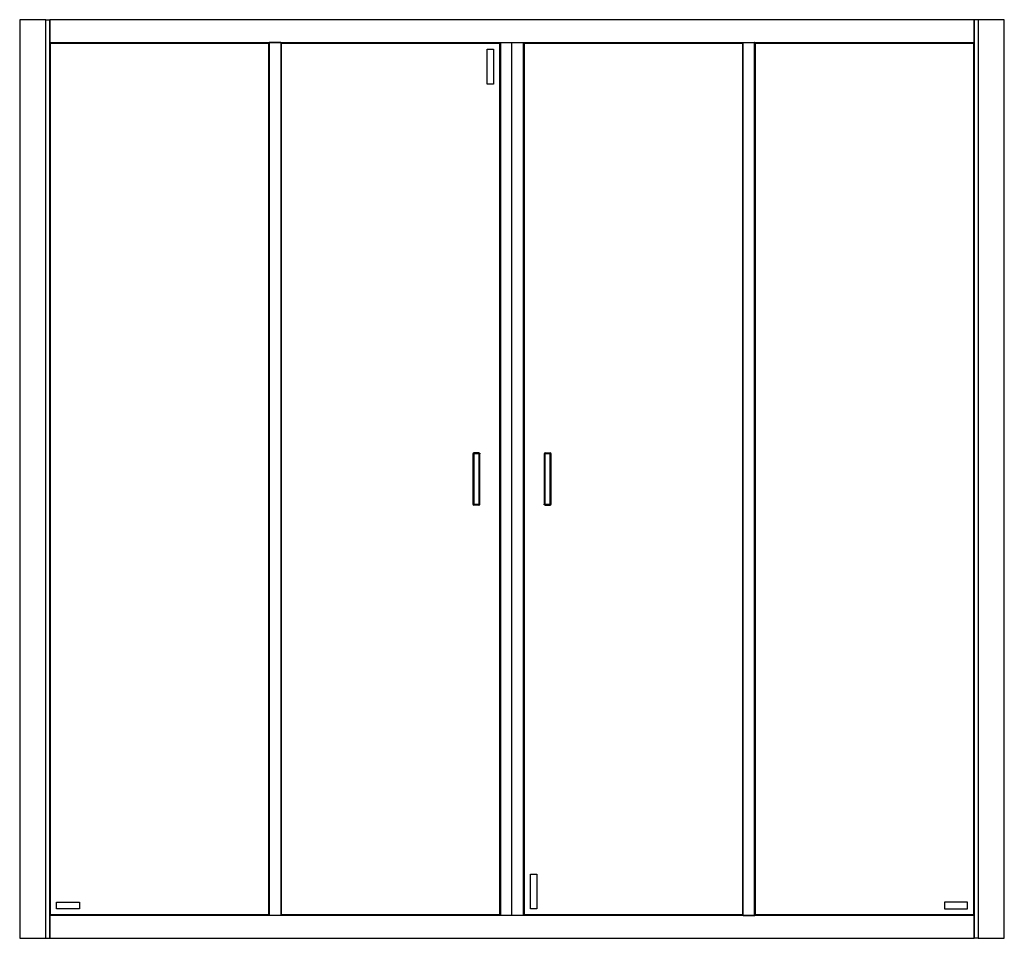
# Model space of a CAD drawing. Header units: millimetres. Extents: x 3404.27 to 3405.77, y 2019.66 to 2021.06.
import ezdxf

# ---------------------------------------------------------------- set-up
doc = ezdxf.new("R2010")
doc.units = ezdxf.units.MM
doc.layers.add('SANINDUSA', color=3, linetype='Continuous')

msp = doc.modelspace()

# ---------------------------------------------------------------- linework, layer by layer
at = {"layer": 'SANINDUSA'}
for p, q in [((3404.2737, 2021.0573), (3404.2737, 2019.6573)), ((3404.2743, 2021.0573), (3404.2737, 2021.0573)), ((3404.3134, 2021.0573), (3404.2743, 2021.0573)), ((3404.3134, 2019.6573), (3404.3134, 2021.0573)), ((3404.3137, 2021.0573), (3404.3134, 2021.0573)), ((3404.3137, 2021.0573), (3404.3194, 2021.0573)), ((3404.3194, 2019.6573), (3404.3194, 2021.0573)), ((3404.3197, 2021.0573), (3404.3194, 2021.0573)), ((3405.7277, 2021.0573), (3404.3197, 2021.0573)), ((3404.3197, 2021.0573), (3404.3197, 2021.057)), ((3405.7277, 2021.057), (3404.3197, 2021.057)), ((3404.3197, 2021.057), (3404.3197, 2021.0226)), ((3405.7277, 2021.057), (3405.7277, 2021.0573)), ((3405.728, 2021.0573), (3405.7277, 2021.0573)), ((3405.7277, 2021.0226), (3405.7277, 2021.057)), ((3405.728, 2021.0573), (3405.728, 2019.6573)), ((3405.7337, 2021.0573), (3405.728, 2021.0573)), ((3405.734, 2021.0573), (3405.7337, 2021.0573)), ((3405.734, 2021.0573), (3405.734, 2019.6573)), ((3405.7731, 2021.0573), (3405.734, 2021.0573)), ((3405.7737, 2021.0573), (3405.7731, 2021.0573)), ((3405.7737, 2019.6573), (3405.7737, 2021.0573)), ((3404.3197, 2021.0226), (3405.7277, 2021.0226)), ((3404.3197, 2021.0226), (3404.3197, 2021.0223)), ((3404.3198, 2021.0222), (3404.3197, 2021.0223)), ((3404.3197, 2021.0223), (3404.6537, 2021.0223)), ((3404.3197, 2021.0223), (3404.3197, 2019.6923)), ((3404.3199, 2021.0221), (3404.3198, 2021.0222)), ((3404.3207, 2019.6933), (3404.3207, 2021.0213)), ((3404.3207, 2021.0213), (3404.6527, 2021.0213)), ((3404.6527, 2021.0213), (3404.6527, 2019.6933)), ((3404.6536, 2021.0222), (3404.6535, 2021.0221)), ((3404.6537, 2021.0223), (3404.6536, 2021.0222)), ((3404.6537, 2019.6923), (3404.6537, 2021.0223)), ((3404.654, 2021.0223), (3404.6537, 2021.0223)), ((3404.654, 2021.0223), (3404.654, 2019.6923)), ((3404.6714, 2021.0223), (3404.654, 2021.0223)), ((3404.6714, 2021.0223), (3404.6714, 2019.6923)), ((3404.6717, 2021.0223), (3404.6714, 2021.0223)), ((3404.6718, 2021.0222), (3404.6717, 2021.0223)), ((3404.6717, 2021.0223), (3404.6717, 2019.6923)), ((3404.6717, 2021.0223), (3405.3757, 2021.0223)), ((3404.6719, 2021.0221), (3404.6718, 2021.0222)), ((3404.6727, 2019.6933), (3404.6727, 2021.0213)), ((3404.6727, 2021.0213), (3405.0047, 2021.0213)), ((3404.9857, 2021.0123), (3404.9957, 2021.0123)), ((3404.9857, 2020.9593), (3404.9857, 2021.0123)), ((3404.9957, 2021.0123), (3404.9957, 2020.9593)), ((3405.0047, 2021.0213), (3405.0047, 2019.6933)), ((3405.0056, 2021.0222), (3405.0055, 2021.0221)), ((3405.0057, 2021.0223), (3405.0056, 2021.0222)), ((3405.0057, 2021.0223), (3405.0057, 2019.6923)), ((3405.006, 2021.0223), (3405.006, 2019.6923)), ((3405.0237, 2019.6923), (3405.0237, 2021.0223)), ((3405.0414, 2019.6923), (3405.0414, 2021.0223)), ((3405.0417, 2019.6923), (3405.0417, 2021.0223)), ((3405.0418, 2021.0222), (3405.0417, 2021.0223)), ((3405.0419, 2021.0221), (3405.0418, 2021.0222)), ((3405.0427, 2019.6933), (3405.0427, 2021.0213)), ((3405.0427, 2021.0213), (3405.3747, 2021.0213)), ((3405.3747, 2021.0213), (3405.3747, 2019.6933)), ((3405.3756, 2021.0222), (3405.3755, 2021.0221)), ((3405.3757, 2021.0223), (3405.3756, 2021.0222)), ((3405.3757, 2019.6923), (3405.3757, 2021.0223)), ((3405.376, 2021.0223), (3405.3757, 2021.0223)), ((3405.376, 2019.6923), (3405.376, 2021.0223)), ((3405.376, 2021.0223), (3405.3934, 2021.0223)), ((3405.3934, 2019.6923), (3405.3934, 2021.0223)), ((3405.3937, 2021.0223), (3405.3934, 2021.0223)), ((3405.3938, 2021.0222), (3405.3937, 2021.0223)), ((3405.3937, 2021.0223), (3405.3937, 2019.6923)), ((3405.3937, 2021.0223), (3405.7277, 2021.0223)), ((3405.3939, 2021.0221), (3405.3938, 2021.0222)), ((3405.3947, 2019.6933), (3405.3947, 2021.0213)), ((3405.3947, 2021.0213), (3405.7267, 2021.0213)), ((3405.7267, 2021.0213), (3405.7267, 2019.6933)), ((3405.7276, 2021.0222), (3405.7275, 2021.0221)), ((3405.7277, 2021.0223), (3405.7276, 2021.0222)), ((3405.7277, 2021.0223), (3405.7277, 2021.0226)), ((3405.7277, 2019.6923), (3405.7277, 2021.0223)), ((3404.9957, 2020.9593), (3404.9857, 2020.9593)), ((3404.9642, 2020.3957), (3404.9642, 2020.319)), ((3404.9642, 2020.3957), (3404.9657, 2020.3957)), ((3404.9657, 2020.3972), (3404.9657, 2020.3957)), ((3404.9734, 2020.3972), (3404.9657, 2020.3972)), ((3404.9657, 2020.3957), (3404.9657, 2020.319)), ((3404.9734, 2020.3957), (3404.9657, 2020.3957)), ((3404.9734, 2020.3957), (3404.9734, 2020.319)), ((3404.9749, 2020.319), (3404.9749, 2020.3955)), ((3405.0726, 2020.3957), (3405.0726, 2020.3191)), ((3405.0741, 2020.3957), (3405.0726, 2020.3957)), ((3405.0741, 2020.3957), (3405.0741, 2020.3972)), ((3405.0741, 2020.3972), (3405.0818, 2020.3972)), ((3405.0741, 2020.319), (3405.0741, 2020.3957)), ((3405.0818, 2020.3957), (3405.0741, 2020.3957)), ((3405.0818, 2020.3957), (3405.0818, 2020.3972)), ((3405.0818, 2020.319), (3405.0818, 2020.3957)), ((3405.0833, 2020.3957), (3405.0818, 2020.3957)), ((3405.0833, 2020.319), (3405.0833, 2020.3957)), ((3404.9642, 2020.319), (3404.9657, 2020.319)), ((3404.9657, 2020.319), (3404.9734, 2020.319)), ((3404.9657, 2020.319), (3404.9657, 2020.3175)), ((3404.9734, 2020.3175), (3404.9657, 2020.3175)), ((3404.9734, 2020.319), (3404.9749, 2020.319)), ((3404.9734, 2020.319), (3404.9734, 2020.3175)), ((3405.0741, 2020.319), (3405.0818, 2020.319)), ((3405.0741, 2020.3175), (3405.0818, 2020.3175)), ((3405.0818, 2020.3175), (3405.0818, 2020.319)), ((3405.0833, 2020.319), (3405.0818, 2020.319)), ((3405.0517, 2019.7553), (3405.0617, 2019.7553)), ((3405.0517, 2019.7023), (3405.0517, 2019.7553)), ((3405.0617, 2019.7553), (3405.0617, 2019.7023)), ((3404.3297, 2019.7123), (3404.3647, 2019.7123)), ((3404.3297, 2019.7023), (3404.3297, 2019.7123)), ((3404.3647, 2019.7123), (3404.3647, 2019.7023)), ((3405.7177, 2019.7123), (3405.6827, 2019.7123)), ((3405.6827, 2019.7123), (3405.6827, 2019.7023)), ((3405.7177, 2019.7023), (3405.7177, 2019.7123)), ((3404.3197, 2019.6923), (3404.3198, 2019.6925)), ((3404.3197, 2019.6923), (3404.3197, 2019.692)), ((3404.6537, 2019.6923), (3404.3197, 2019.6923)), ((3404.3197, 2019.692), (3404.3197, 2019.6576)), ((3405.7277, 2019.692), (3404.3197, 2019.692)), ((3404.3198, 2019.6925), (3404.3199, 2019.6925)), ((3404.6527, 2019.6933), (3404.3207, 2019.6933)), ((3404.3647, 2019.7023), (3404.3297, 2019.7023)), ((3404.6535, 2019.6925), (3404.6536, 2019.6925)), ((3404.6536, 2019.6925), (3404.6537, 2019.6923)), ((3404.6537, 2019.6923), (3404.654, 2019.6923)), ((3404.6714, 2019.6923), (3404.654, 2019.6923)), ((3404.6714, 2019.6923), (3404.6717, 2019.6923)), ((3404.6717, 2019.6923), (3404.6718, 2019.6925)), ((3405.3757, 2019.6923), (3404.6717, 2019.6923)), ((3404.6718, 2019.6925), (3404.6719, 2019.6925)), ((3405.0047, 2019.6933), (3404.6727, 2019.6933)), ((3405.0055, 2019.6925), (3405.0056, 2019.6925)), ((3405.0056, 2019.6925), (3405.0057, 2019.6923)), ((3405.0417, 2019.6923), (3405.0418, 2019.6925)), ((3405.0418, 2019.6925), (3405.0419, 2019.6925)), ((3405.3747, 2019.6933), (3405.0427, 2019.6933)), ((3405.0617, 2019.7023), (3405.0517, 2019.7023)), ((3405.3755, 2019.6925), (3405.3756, 2019.6925)), ((3405.3756, 2019.6925), (3405.3757, 2019.6923)), ((3405.3757, 2019.6923), (3405.376, 2019.6923)), ((3405.376, 2019.6923), (3405.3934, 2019.6923)), ((3405.3934, 2019.6923), (3405.3937, 2019.6923)), ((3405.3937, 2019.6923), (3405.3938, 2019.6925)), ((3405.7277, 2019.6923), (3405.3937, 2019.6923)), ((3405.3938, 2019.6925), (3405.3939, 2019.6925)), ((3405.7267, 2019.6933), (3405.3947, 2019.6933)), ((3405.6827, 2019.7023), (3405.7177, 2019.7023)), ((3405.7275, 2019.6925), (3405.7276, 2019.6925)), ((3405.7276, 2019.6925), (3405.7277, 2019.6923)), ((3405.7277, 2019.692), (3405.7277, 2019.6923)), ((3405.7277, 2019.6576), (3405.7277, 2019.692)), ((3404.2737, 2019.6573), (3404.2743, 2019.6573)), ((3404.2743, 2019.6573), (3404.3134, 2019.6573)), ((3404.3134, 2019.6573), (3404.3137, 2019.6573)), ((3404.3137, 2019.6573), (3404.3194, 2019.6573)), ((3404.3194, 2019.6573), (3404.3197, 2019.6573)), ((3404.3197, 2019.6576), (3404.3197, 2019.6573)), ((3404.3197, 2019.6576), (3405.7277, 2019.6576)), ((3404.3197, 2019.6573), (3405.7277, 2019.6573)), ((3405.7277, 2019.6573), (3405.7277, 2019.6576)), ((3405.7277, 2019.6573), (3405.728, 2019.6573)), ((3405.7337, 2019.6573), (3405.728, 2019.6573)), ((3405.7337, 2019.6573), (3405.734, 2019.6573)), ((3405.734, 2019.6573), (3405.7731, 2019.6573)), ((3405.7731, 2019.6573), (3405.7737, 2019.6573))]:
    msp.add_line(p, q, dxfattribs=at)
at = {"layer": 'SANINDUSA', "flags": 128}
for points in [[(3404.3207, 2021.0213), (3404.3206, 2021.0214), (3404.3203, 2021.0217), (3404.3199, 2021.0221)], [(3404.3199, 2021.0221), (3404.3203, 2021.0217), (3404.3206, 2021.0214), (3404.3207, 2021.0213)], [(3404.6535, 2021.0221), (3404.6531, 2021.0217), (3404.6528, 2021.0214), (3404.6527, 2021.0213)], [(3404.6527, 2021.0213), (3404.6528, 2021.0214), (3404.6531, 2021.0217), (3404.6535, 2021.0221)], [(3404.6727, 2021.0213), (3404.6726, 2021.0214), (3404.6723, 2021.0217), (3404.6719, 2021.0221)], [(3404.6719, 2021.0221), (3404.6723, 2021.0217), (3404.6726, 2021.0214), (3404.6727, 2021.0213)], [(3405.0055, 2021.0221), (3405.0051, 2021.0217), (3405.0048, 2021.0214), (3405.0047, 2021.0213)], [(3405.0047, 2021.0213), (3405.0048, 2021.0214), (3405.0051, 2021.0217), (3405.0055, 2021.0221)], [(3405.0427, 2021.0213), (3405.0426, 2021.0214), (3405.0423, 2021.0217), (3405.0419, 2021.0221)], [(3405.0419, 2021.0221), (3405.0423, 2021.0217), (3405.0426, 2021.0214), (3405.0427, 2021.0213)], [(3405.3755, 2021.0221), (3405.3751, 2021.0217), (3405.3748, 2021.0214), (3405.3747, 2021.0213)], [(3405.3747, 2021.0213), (3405.3748, 2021.0214), (3405.3751, 2021.0217), (3405.3755, 2021.0221)], [(3405.3947, 2021.0213), (3405.3946, 2021.0214), (3405.3943, 2021.0217), (3405.3939, 2021.0221)], [(3405.3939, 2021.0221), (3405.3943, 2021.0217), (3405.3946, 2021.0214), (3405.3947, 2021.0213)], [(3405.7275, 2021.0221), (3405.7271, 2021.0217), (3405.7268, 2021.0214), (3405.7267, 2021.0213)], [(3405.7267, 2021.0213), (3405.7268, 2021.0214), (3405.7271, 2021.0217), (3405.7275, 2021.0221)], [(3404.3199, 2019.6925), (3404.3203, 2019.693), (3404.3206, 2019.6932), (3404.3207, 2019.6933)], [(3404.3207, 2019.6933), (3404.3206, 2019.6932), (3404.3203, 2019.693), (3404.3199, 2019.6925)], [(3404.6527, 2019.6933), (3404.6528, 2019.6932), (3404.6531, 2019.693), (3404.6535, 2019.6925)], [(3404.6535, 2019.6925), (3404.6531, 2019.693), (3404.6528, 2019.6932), (3404.6527, 2019.6933)], [(3404.6719, 2019.6925), (3404.6723, 2019.693), (3404.6726, 2019.6932), (3404.6727, 2019.6933)], [(3404.6727, 2019.6933), (3404.6726, 2019.6932), (3404.6723, 2019.693), (3404.6719, 2019.6925)], [(3405.0047, 2019.6933), (3405.0048, 2019.6932), (3405.0051, 2019.693), (3405.0055, 2019.6925)], [(3405.0055, 2019.6925), (3405.0051, 2019.693), (3405.0048, 2019.6932), (3405.0047, 2019.6933)], [(3405.0419, 2019.6925), (3405.0423, 2019.693), (3405.0426, 2019.6932), (3405.0427, 2019.6933)], [(3405.0427, 2019.6933), (3405.0426, 2019.6932), (3405.0423, 2019.693), (3405.0419, 2019.6925)], [(3405.3747, 2019.6933), (3405.3748, 2019.6932), (3405.3751, 2019.693), (3405.3755, 2019.6925)], [(3405.3755, 2019.6925), (3405.3751, 2019.693), (3405.3748, 2019.6932), (3405.3747, 2019.6933)], [(3405.3939, 2019.6925), (3405.3943, 2019.693), (3405.3946, 2019.6932), (3405.3947, 2019.6933)], [(3405.3947, 2019.6933), (3405.3946, 2019.6932), (3405.3943, 2019.693), (3405.3939, 2019.6925)], [(3405.7267, 2019.6933), (3405.7268, 2019.6932), (3405.7271, 2019.693), (3405.7275, 2019.6925)], [(3405.7275, 2019.6925), (3405.7271, 2019.693), (3405.7268, 2019.6932), (3405.7267, 2019.6933)]]:
    msp.add_lwpolyline(points, dxfattribs=at)
at = {"layer": 'SANINDUSA'}
for centre, start, end in [((3404.9657, 2020.3957), 90, 180), ((3405.0741, 2020.3957), 90, 180), ((3405.0818, 2020.3957), 0, 90), ((3404.9657, 2020.319), 180, 270), ((3404.9734, 2020.319), 270, 0), ((3405.0818, 2020.319), 270, 0)]:
    msp.add_arc(centre, 0.0015, start, end, dxfattribs=at)
for points, knots in [([(3404.9734, 2020.3957), (3404.9734, 2020.3959), (3404.9734, 2020.3963), (3404.9734, 2020.3968), (3404.9734, 2020.3971), (3404.9734, 2020.3971), (3404.9734, 2020.3972)], [0, 0, 0, 0, 0.25, 0.499998, 0.749989, 1, 1, 1, 1]), ([(3404.9734, 2020.3972), (3404.9736, 2020.3971), (3404.9739, 2020.3971), (3404.9744, 2020.3968), (3404.9748, 2020.3963), (3404.9748, 2020.3959), (3404.9748, 2020.3957)], [0, 0, 0, 0, 0.250008, 0.499999, 0.750002, 1, 1, 1, 1]), ([(3404.9749, 2020.3957), (3404.9748, 2020.3957), (3404.9748, 2020.3957), (3404.9744, 2020.3957), (3404.9739, 2020.3957), (3404.9736, 2020.3957), (3404.9734, 2020.3957)], [0, 0, 0, 0, 0.250009, 0.500003, 0.750001, 1, 1, 1, 1]), ([(3405.0726, 2020.319), (3405.0726, 2020.319), (3405.0726, 2020.319), (3405.073, 2020.319), (3405.0735, 2020.319), (3405.0739, 2020.319), (3405.0741, 2020.319)], [0, 0, 0, 0, 0.250013, 0.500002, 0.750012, 1, 1, 1, 1]), ([(3405.0741, 2020.3175), (3405.0739, 2020.3175), (3405.0735, 2020.3175), (3405.073, 2020.3179), (3405.0726, 2020.3184), (3405.0726, 2020.3188), (3405.0726, 2020.319)], [0, 0, 0, 0, 0.249997, 0.50001, 0.75, 1, 1, 1, 1]), ([(3405.0741, 2020.319), (3405.0741, 2020.3188), (3405.0741, 2020.3184), (3405.0741, 2020.3179), (3405.0741, 2020.3175), (3405.0741, 2020.3175), (3405.0741, 2020.3175)], [0, 0, 0, 0, 0.25, 0.499998, 0.749989, 1, 1, 1, 1])]:
    msp.add_open_spline(points, degree=3, knots=knots, dxfattribs=at)

doc.saveas('drawing.dxf')
